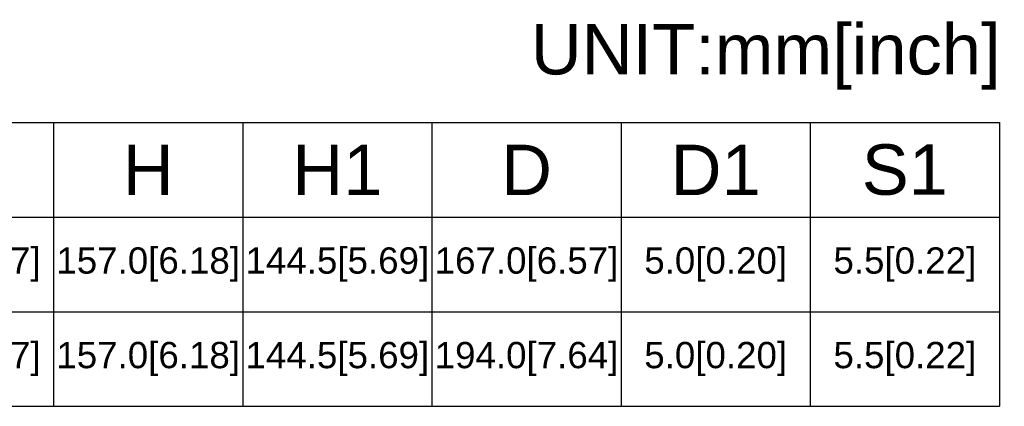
# Model space of a CAD drawing. Header units: millimetres. Extents: x 88 to 1193, y 471 to 1243.
# Tile 14 of 47: x 313 to 500, y 670 to 744. Entities that reach past the tile are written whole.
import ezdxf
from ezdxf.enums import TextEntityAlignment as Align

# ---------------------------------------------------------------- set-up
doc = ezdxf.new("R2010")
doc.units = ezdxf.units.MM
doc.header["$LTSCALE"] = 20
doc.layers.get('0').update_dxf_attribs({"linetype": 'CONTINUOUS'})
doc.styles.add('TEXTSTYLE_1', font='arial.ttf')

msp = doc.modelspace()

# ---------------------------------------------------------------- linework, layer by layer
at = {"color": 7}
for p, q in [((220.97, 724.41), (499.42, 724.41)), ((319.42, 724.41), (319.42, 670.41)), ((319.42, 724.41), (319.42, 670.41)), ((355.42, 724.41), (355.42, 670.41)), ((391.42, 724.41), (391.42, 670.41)), ((391.42, 724.41), (391.42, 670.41)), ((427.42, 724.41), (427.42, 670.41)), ((463.42, 724.41), (463.42, 670.41)), ((499.42, 724.41), (499.42, 670.41)), ((220.97, 706.41), (499.42, 706.41)), ((220.97, 688.41), (499.42, 688.41)), ((220.97, 670.41), (499.42, 670.41))]:
    msp.add_line(p, q, dxfattribs=at)

# ---------------------------------------------------------------- texts
at = {"color": 7, "style": 'TEXTSTYLE_1'}
msp.add_text('UNIT:mm[inch]', height=9.6, dxfattribs=at).set_placement((454.94, 733.58), align=Align.CENTER)
at = {"color": 7, "width": 36, "attachment_point": 5, "style": 'TEXTSTYLE_1'}
for s, insert, char_height in [('H', (337.42, 715.41), 9.6), ('H1', (373.42, 715.41), 9.6), ('D', (409.42, 715.41), 9.6), ('D1', (445.42, 715.41), 9.6), ('S1', (481.42, 715.41), 9.6), ('{73.0[2.87]}', (301.42, 697.41), 5), ('{157.0[6.18]}', (337.42, 697.41), 5), ('{144.5[5.69]}', (373.42, 697.41), 5), ('167.0[6.57]', (409.42, 697.41), 5), ('{5.0[0.20]}', (445.42, 697.41), 5), ('{5.5[0.22]}', (481.42, 697.41), 5), ('{73.0[2.87]}', (301.42, 679.41), 5), ('{157.0[6.18]}', (337.42, 679.41), 5), ('{144.5[5.69]}', (373.42, 679.41), 5), ('194.0[7.64]', (409.42, 679.41), 5), ('{5.0[0.20]}', (445.42, 679.41), 5), ('{5.5[0.22]}', (481.42, 679.41), 5)]:
    msp.add_mtext(s, dxfattribs=dict(at, insert=insert, char_height=char_height))

doc.saveas('drawing.dxf')
